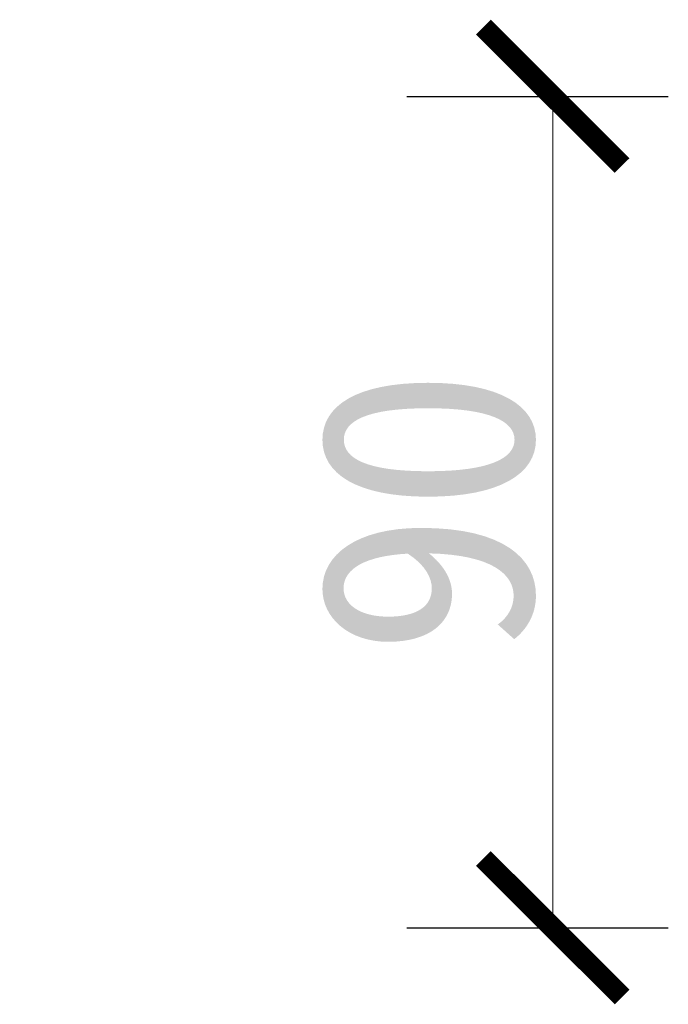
# Model space of a CAD drawing. Extents: x -27255 to 1448651, y 31034 to 8081248.
# Tile 4 of 256: x -12980 to -12973, y 3843397 to 3843408. Entities that reach past the tile are written whole.
import ezdxf

# ---------------------------------------------------------------- set-up
doc = ezdxf.new("R2010")
doc.units = 0
doc.header["$PDMODE"] = 32
doc.header["$PDSIZE"] = 0.2
doc.layers.get('0').update_dxf_attribs({"linetype": 'CONTINUOUS'})
doc.layers.get('Defpoints').update_dxf_attribs({"linetype": 'CONTINUOUS'})
doc.layers.add('0.09标注线', color=3, linetype='CONTINUOUS', lineweight=9)
doc.styles.add('-仿宋_GB2312', font='FangSong_GB2312.ttf')
doc.dimstyles.new('副本 (2) STANDARD', dxfattribs={"dimscale": 0, "dimtxt": 2.3, "dimasz": 1.5, "dimexe": 1.25, "dimexo": 1.5, "dimgap": 0.2, "dimtad": 1, "dimdec": 1, "dimzin": 0, "dimdsep": 46, "dimtxsty": '-仿宋_GB2312', "dimblk": 'ARCHTICK', "dimcen": 0.09, "dimadec": 0, "dimazin": 0, "dimtfac": 1, "dimtdec": 1, "dimtix": 1, "dimtmove": 2, "dimatfit": 3, "dimfxl": 1.7, "dimfxlon": 1, "dimtolj": 1, "dimtzin": 0, "dimlwd": 9, "dimarcsym": 0})

# ---------------------------------------------------------------- blocks, each defined once
blk = doc.blocks.new('_ARCHTICK')
at = {"color": 0, "linetype": 'ByBlock', "const_width": 0.15}
blk.add_lwpolyline([(-0.5, -0.5), (0.5, 0.5)], dxfattribs=at)
blk = doc.blocks.new('*D83')
at = {"layer": '0.09标注线', "color": 0, "lineweight": -2}
for p, q in [((-12975.909, 3843407.173), (-12973.083, 3843407.173)), ((-12975.909, 3843398.173), (-12973.083, 3843398.173))]:
    blk.add_line(p, q, dxfattribs=at)
at = {"layer": '0.09标注线', "color": 0, "lineweight": 9}
blk.add_line((-12974.333, 3843407.173), (-12974.333, 3843398.173), dxfattribs=at)
at = {"layer": 'Defpoints', "color": 0, "lineweight": 13}
for p in [(-12980.098, 3843407.173, 2.097), (-12980.098, 3843398.173, 2.097), (-12974.333, 3843398.173)]:
    blk.add_point(p, dxfattribs=at)
at = {"layer": '0.09标注线', "color": 0, "lineweight": 9, "xscale": 1.5, "yscale": 1.5, "zscale": 1.5}
for p, rotation in [((-12974.333, 3843407.173), 90), ((-12974.333, 3843398.173), 270)]:
    blk.add_blockref('_ARCHTICK', p, dxfattribs=dict(at, rotation=rotation))
at = {"layer": '0.09标注线', "color": 0, "insert": (-12975.683, 3843402.673), "char_height": 2.3, "attachment_point": 5, "rotation": 90, "style": '-仿宋_GB2312'}
blk.add_mtext('\\A1;90', dxfattribs=at)

msp = doc.modelspace()

# ---------------------------------------------------------------- dimensions: what is measured, and where the dimension line sits
at = {"layer": '0.09标注线'}
dim = msp.add_linear_dim(base=(-12974.33282, 3843398.17318), p1=(-12980.09774, 3843407.17318, 2.09684), p2=(-12980.09774, 3843398.17318, 2.09684), angle=90, dimstyle='副本 (2) STANDARD', override={"dimscale": 1, "dimdec": 0, "dimlfac": 10}, dxfattribs=at)
dim.commit()
dim.dimension.update_dxf_attribs({"geometry": '*D83', "text_midpoint": (-12975.68282, 3843402.67318)})

doc.saveas('drawing.dxf')
